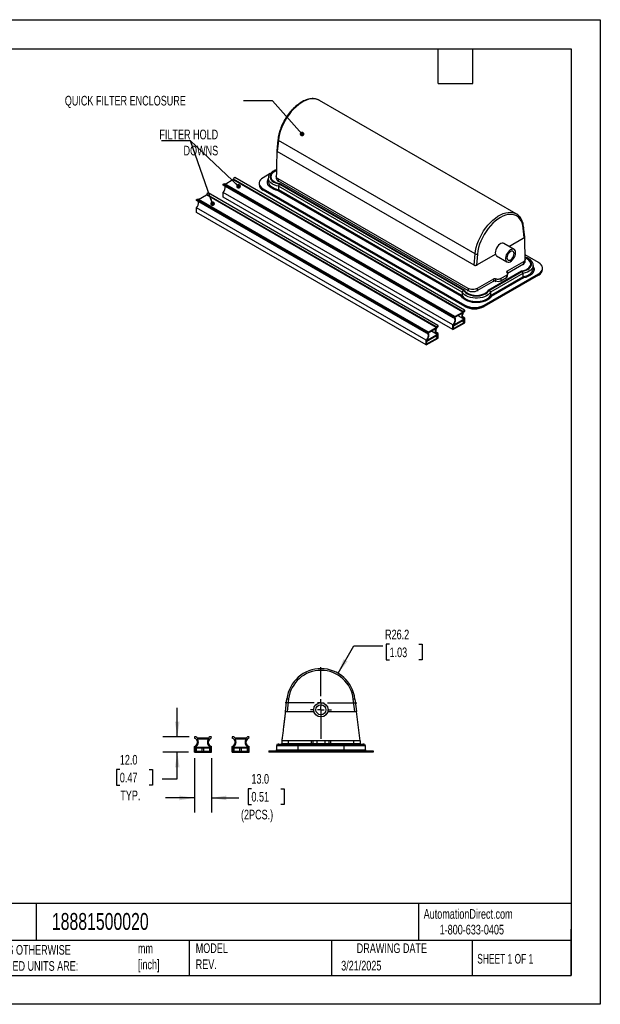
# Model space of a CAD drawing. Header units: millimetres. Extents: x 0 to 978, y 0 to 756.
# Tile 2 of 2: x 533 to 978, y 0 to 756. Entities that reach past the tile are written whole.
import ezdxf

# ---------------------------------------------------------------- set-up
doc = ezdxf.new("R2010")
doc.units = ezdxf.units.MM
doc.header["$LTSCALE"] = 3.5
doc.linetypes.add('CENTERX2', pattern=[20.32, 12.7, -2.54, 2.54, -2.54])
doc.layers.add('CENTER', color=40, linetype='CENTERX2')
doc.layers.add('DIMENSIONS', color=140, linetype='Continuous', lineweight=25)
doc.layers.add('TEXT', color=140, linetype='Continuous', lineweight=25)
doc.styles.add('SLDTEXTSTYLE0', font='TXT', dxfattribs={"width": 0.7})
doc.styles.add('SLDTEXTSTYLE1', font='TXT', dxfattribs={"width": 0.65})
doc.dimstyles.new('SLDDIMSTYLE2', dxfattribs={"dimtxt": 0.18, "dimasz": 3.556, "dimexe": 0, "dimexo": 0.0625, "dimgap": 0, "dimtad": 0, "dimtih": 1, "dimtoh": 1, "dimdec": 0, "dimrnd": 1e-09, "dimzin": 0, "dimdsep": 46, "dimtxsty": 'Standard', "dimblk1": 'DOT', "dimblk2": 'DOT', "dimsah": 1, "dimcen": 0.09, "dimadec": 0, "dimazin": 0, "dimtfac": 3.556, "dimtdec": 0, "dimtofl": 0, "dimtmove": 0, "dimatfit": 3, "dimldrblk": 'DOT', "dimfxl": 0, "dimfrac": 2, "dimtolj": 1, "dimtzin": 0, "dimarcsym": 0})
doc.dimstyles.new('SLDDIMSTYLE3', dxfattribs={"dimtxt": 7.553027, "dimasz": 11.557, "dimexe": 0, "dimexo": 0.0625, "dimgap": 1.888257, "dimtad": 0, "dimtih": 1, "dimtoh": 1, "dimdec": 1, "dimrnd": 1e-09, "dimzin": 4, "dimdsep": 46, "dimtxsty": 'SLDTEXTSTYLE0', "dimsah": 1, "dimcen": 0.09, "dimadec": 0, "dimazin": 1, "dimtfac": 1, "dimtdec": 1, "dimtmove": 0, "dimatfit": 0, "dimfxl": 0, "dimfrac": 2, "dimtolj": 1, "dimtzin": 12, "dimarcsym": 0})
doc.dimstyles.new('SLDDIMSTYLE4', dxfattribs={"dimtxt": 7.553027, "dimasz": 11.557, "dimexe": 0, "dimexo": 0.0625, "dimgap": 1.888257, "dimtad": 0, "dimtih": 1, "dimtoh": 1, "dimdec": 1, "dimrnd": 1e-09, "dimzin": 12, "dimdsep": 46, "dimtxsty": 'SLDTEXTSTYLE0', "dimsah": 1, "dimcen": 0, "dimadec": 0, "dimazin": 3, "dimtfac": 1, "dimtdec": 1, "dimtofl": 0, "dimtmove": 0, "dimatfit": 3, "dimfxl": 0, "dimfrac": 2, "dimtolj": 1, "dimtzin": 12, "dimarcsym": 0})

# ---------------------------------------------------------------- blocks, each defined once
blk = doc.blocks.new('_Dot')
at = {"color": 0, "linetype": 'ByBlock', "lineweight": -2}
blk.add_line((-0.5, 0), (-1, 0), dxfattribs=at)
at = {"color": 0, "linetype": 'ByBlock', "const_width": 0.5}
blk.add_lwpolyline([(-0.25, 0, 1), (0.25, 0, 1)], format="xyb", close=True, dxfattribs=at)
blk = doc.blocks.new('_D_7')
at = {"layer": 'DIMENSIONS'}
for p, q in [((653.41, 205.4), (653.41, 227.62)), ((662.42, 205.4), (642.3, 205.4)), ((662.13, 193.4), (642.3, 193.4)), ((653.41, 173.1), (653.41, 193.4)), ((609.36, 180.17), (606.82, 180.17)), ((606.82, 180.17), (606.82, 168.16)), ((631.8, 180.17), (634.34, 180.17)), ((634.34, 180.17), (634.34, 168.16)), ((606.82, 168.16), (609.36, 168.16)), ((634.34, 168.16), (631.8, 168.16)), ((641.95, 173.1), (653.41, 173.1))]:
    blk.add_line(p, q, dxfattribs=at)
for points in [[(653.41, 205.4), (655.19, 216.96), (651.63, 216.96)], [(653.41, 193.4), (651.63, 181.84), (655.19, 181.84)]]:
    blk.add_solid(points, dxfattribs=at)
at = {"layer": 'DIMENSIONS', "char_height": 7.408, "attachment_point": 1, "style": 'SLDTEXTSTYLE0'}
for s, insert in [('12.0', (609.36, 191.41)), ('0.47', (609.36, 177.71)), ('TYP.', (609.72, 164.02))]:
    blk.add_mtext(s, dxfattribs=dict(at, insert=insert))
blk = doc.blocks.new('_D_8')
at = {"layer": 'DIMENSIONS'}
for p, q in [((666.57, 188.95), (666.57, 147.29)), ((679.57, 188.95), (679.57, 147.29)), ((710.31, 165.46), (707.77, 165.46)), ((707.77, 165.46), (707.77, 153.46)), ((732.75, 165.46), (735.29, 165.46)), ((735.29, 165.46), (735.29, 153.46)), ((666.57, 158.4), (644.35, 158.4)), ((679.57, 158.4), (700.61, 158.4)), ((707.77, 153.46), (710.31, 153.46)), ((735.29, 153.46), (732.75, 153.46))]:
    blk.add_line(p, q, dxfattribs=at)
for points in [[(666.57, 158.4), (655.02, 160.18), (655.02, 156.62)], [(679.57, 158.4), (691.13, 156.62), (691.13, 160.18)]]:
    blk.add_solid(points, dxfattribs=at)
at = {"layer": 'DIMENSIONS', "char_height": 7.408, "attachment_point": 1, "style": 'SLDTEXTSTYLE0'}
for s, insert in [('13.0', (710.31, 176.71)), ('0.51', (710.31, 163.01)), ('(2PCS.)', (702.3, 149.32))]:
    blk.add_mtext(s, dxfattribs=dict(at, insert=insert))
blk = doc.blocks.new('_D_9')
at = {"layer": 'DIMENSIONS'}
for p, q in [((776.73, 254.06), (788.96, 275.23)), ((788.96, 275.23), (811.18, 275.23)), ((816.26, 276.3), (813.72, 276.3)), ((813.72, 276.3), (813.72, 264.29)), ((838.7, 276.3), (841.24, 276.3)), ((841.24, 276.3), (841.24, 264.29)), ((813.72, 264.29), (816.26, 264.29)), ((841.24, 264.29), (838.7, 264.29))]:
    blk.add_line(p, q, dxfattribs=at)
blk.add_solid([(776.73, 254.06), (784.05, 263.18), (780.97, 264.96)], dxfattribs=at)
at = {"layer": 'DIMENSIONS', "char_height": 7.408, "attachment_point": 1, "style": 'SLDTEXTSTYLE0'}
for s, insert in [('R26.2', (812.82, 287.54)), ('1.03', (816.26, 273.84))]:
    blk.add_mtext(s, dxfattribs=dict(at, insert=insert))
blk = doc.blocks.new('SW_CENTERMARKSYMBOL_0')
at = {"layer": 'CENTER', "color": 0}
for p, q in [((0, 5.08), (0, 27.52)), ((-5.08, 0), (-27.52, 0)), ((0, 0), (-2.54, 0)), ((0, 0), (0, 2.54)), ((0, 0), (0, -2.54)), ((0, 0), (2.54, 0)), ((5.08, 0), (27.52, 0)), ((0, -5.08), (0, -27.52))]:
    blk.add_line(p, q, dxfattribs=at)
blk = doc.blocks.new('SW_CENTERMARKSYMBOL_1')
at = {"layer": 'CENTER', "color": 0}
for p, q in [((0, 5.08), (0, 8.04)), ((-5.08, 0), (-8.04, 0)), ((0, 0), (-2.54, 0)), ((0, 0), (0, 2.54)), ((0, 0), (0, -2.54)), ((0, 0), (2.54, 0)), ((5.08, 0), (8.04, 0)), ((0, -5.08), (0, -8.04))]:
    blk.add_line(p, q, dxfattribs=at)

msp = doc.modelspace()

# ---------------------------------------------------------------- linework, layer by layer
at = {"color": 7, "linetype": 'Continuous'}
for p, q in [((0.01, 755.66), (977.91, 755.66)), ((977.91, 755.66), (977.91, 0.01)), ((977.91, 0.01), (0.01, 0.01))]:
    msp.add_line(p, q, dxfattribs=at)
for p, q in [((913.43, 606.63), (762.55, 693.74)), ((730.65, 663.5), (729.8, 654.99)), ((731.02, 662.99), (730.16, 654.44)), ((881.9, 575.88), (731.02, 662.99)), ((881.05, 567.34), (730.16, 654.44)), ((724.76, 637.57), (719.26, 634.4)), ((729.4, 635.49), (729.4, 633.93)), ((864.93, 526.84), (688.69, 628.58)), ((865.01, 527.72), (688.78, 629.46)), ((865.91, 527.99), (689.68, 629.73)), ((690.18, 629.49), (690.14, 629.47)), ((690.18, 629.49), (696.15, 632.94)), ((866.42, 527.75), (690.18, 629.49)), ((872.39, 531.2), (696.15, 632.94)), ((872.71, 531.63), (696.48, 633.37)), ((873.79, 532.78), (697.56, 634.52)), ((697.62, 634.5), (697.56, 634.52)), ((873.86, 532.76), (697.62, 634.5)), ((716.19, 630.11), (716.19, 629.6)), ((716.19, 629.6), (716.19, 629.08)), ((723.27, 634.05), (723.27, 631.51)), ((723.27, 631.51), (723.27, 631.31)), ((876.46, 549.4), (730.86, 633.45)), ((730.86, 633.45), (730.86, 631.89)), ((730.86, 631.89), (876.46, 547.84)), ((872.06, 546.48), (731.18, 627.81)), ((731.18, 627.81), (731.18, 625.27)), ((731.85, 629.48), (873.18, 547.9)), ((732.18, 629.84), (873.74, 548.12)), ((669.75, 617.7), (675.72, 621.14)), ((851.96, 519.4), (675.72, 621.14)), ((852.28, 519.83), (676.04, 621.57)), ((853.36, 520.99), (677.12, 622.73)), ((677.19, 622.7), (677.12, 622.73)), ((853.42, 520.96), (677.19, 622.7)), ((864.81, 521.39), (688.57, 623.13)), ((688.57, 619.54), (688.57, 623.13)), ((719.26, 625.83), (873.92, 536.55)), ((719.26, 625.83), (719.26, 625.31)), ((719.26, 625.31), (873.92, 536.03)), ((873.92, 536.03), (719.26, 625.31)), ((719.26, 625.31), (719.26, 624.8)), ((873.92, 535.52), (719.26, 624.8)), ((871.51, 543.23), (730.84, 624.44)), ((731.18, 625.27), (872.06, 543.94)), ((844.5, 515.04), (668.26, 616.78)), ((844.58, 515.92), (668.34, 617.66)), ((845.48, 516.2), (669.24, 617.94)), ((669.75, 617.7), (669.7, 617.67)), ((845.98, 515.96), (669.75, 617.7)), ((864.81, 517.8), (688.57, 619.54)), ((844.37, 509.6), (668.14, 611.34)), ((668.14, 607.74), (668.14, 611.34)), ((844.37, 506), (668.14, 607.74)), ((919.58, 588.55), (918.76, 595.79)), ((919.95, 589.12), (919.12, 596.45)), ((911.81, 579.33), (903.96, 583.86)), ((907.71, 581.7), (918.62, 588)), ((918.62, 588), (919.58, 588.55)), ((881.05, 567.34), (881.9, 575.88)), ((883.67, 575.75), (882.83, 567.34)), ((883.64, 567.8), (897.45, 575.78)), ((898.18, 574.5), (906.31, 569.8)), ((930.48, 569.2), (920.27, 575.1)), ((882.83, 567.34), (883.64, 567.8)), ((918.88, 569.81), (906.45, 562.63)), ((906.67, 561.2), (918.88, 568.25)), ((918.88, 569.81), (918.88, 568.25)), ((920.35, 570.29), (920.35, 571.85)), ((926.48, 564.55), (926.48, 567.09)), ((888.76, 536.55), (930.48, 560.63)), ((888.76, 536.03), (930.48, 560.12)), ((930.48, 560.12), (888.76, 536.03)), ((930.48, 559.6), (888.76, 535.52)), ((892, 548.12), (917.57, 562.88)), ((892.57, 547.9), (917.9, 562.52)), ((918.56, 560.85), (893.68, 546.48)), ((905.85, 559.43), (901.51, 556.92)), ((906.09, 559.59), (905.85, 559.43)), ((905.85, 559.43), (905.85, 557.87)), ((906.45, 562.63), (906.45, 561.49)), ((906.73, 561.05), (906.78, 560.82)), ((906.78, 559.17), (906.78, 560.73)), ((918.56, 560.85), (918.56, 558.31)), ((930.48, 560.63), (930.48, 560.12)), ((930.48, 560.12), (930.48, 559.6)), ((933.56, 564.4), (933.56, 564.92)), ((933.56, 563.89), (933.56, 564.4)), ((895.97, 556.58), (883.53, 549.4)), ((883.53, 547.84), (895.97, 555.02)), ((893.68, 543.94), (918.56, 558.31)), ((918.9, 557.47), (894.24, 543.23)), ((895.97, 556.58), (895.97, 555.02)), ((897.54, 556.68), (897.54, 555.12)), ((901.51, 555.36), (905.85, 557.87)), ((901.51, 556.92), (901.51, 555.36)), ((872.06, 546.48), (872.06, 543.94)), ((876.46, 549.4), (876.46, 547.84)), ((883.53, 549.4), (883.53, 547.84)), ((893.68, 546.48), (893.68, 543.94)), ((873.92, 536.55), (873.92, 536.03)), ((888.76, 536.55), (888.76, 536.03)), ((866.42, 527.75), (872.39, 531.2)), ((866.42, 527.24), (872.39, 530.68)), ((873.92, 536.03), (873.92, 535.52)), ((888.76, 536.03), (888.76, 535.52)), ((864.81, 517.8), (874, 523.11)), ((865.25, 521.3), (873.55, 526.09)), ((865.25, 520.79), (873.55, 525.58)), ((865.25, 518.57), (873.55, 523.36)), ((868.75, 528.58), (872.72, 526.29)), ((873.55, 523.36), (871.63, 524.47)), ((874, 526.7), (872.44, 527.6)), ((873.55, 523.36), (873.55, 525.58)), ((874, 523.11), (874, 526.7)), ((844.82, 509.51), (853.12, 514.3)), ((845.98, 515.96), (851.96, 519.4)), ((845.98, 515.44), (851.96, 518.89)), ((848.32, 516.79), (852.29, 514.49)), ((853.57, 514.9), (852.01, 515.8)), ((853.57, 511.31), (853.57, 514.9)), ((864.81, 517.8), (864.81, 521.39)), ((865.25, 518.57), (865.25, 520.79)), ((844.37, 506), (853.57, 511.31)), ((844.37, 506), (844.37, 509.6)), ((844.82, 508.99), (853.12, 513.78)), ((844.82, 506.77), (853.12, 511.57)), ((844.82, 506.77), (844.82, 508.99)), ((853.12, 511.57), (851.2, 512.68)), ((853.12, 511.57), (853.12, 513.78)), ((736.36, 224.66), (737.57, 234.52)), ((737.57, 234.52), (738.82, 234.37)), ((738.82, 234.37), (737.63, 224.66)), ((789.69, 234.26), (790.86, 224.66)), ((789.59, 224.66), (788.44, 234.11)), ((737.63, 224.66), (738.77, 224.66)), ((738.77, 224.66), (758.3, 224.66)), ((768.93, 224.66), (788.24, 224.66)), ((788.24, 224.66), (789.59, 224.66)), ((793.61, 202.2), (790.86, 224.66)), ((668.85, 204.45), (677.3, 204.45)), ((697.75, 204.45), (706.19, 204.45)), ((666.57, 193.4), (666.57, 197.8)), ((667.2, 197.37), (678.94, 197.37)), ((667.2, 196.74), (678.94, 196.74)), ((667.2, 194.03), (667.2, 196.74)), ((667.82, 196.48), (667.82, 194.28)), ((672.27, 196.48), (667.82, 196.48)), ((668.08, 196.73), (672.27, 196.73)), ((668.85, 203.82), (677.3, 203.82)), ((672.27, 196.74), (672.27, 194.03)), ((673.87, 194.03), (673.87, 196.74)), ((673.87, 196.73), (678.07, 196.73)), ((678.32, 196.48), (673.87, 196.48)), ((678.32, 194.28), (678.32, 196.48)), ((678.94, 194.03), (678.94, 196.74)), ((679.57, 193.4), (679.57, 197.8)), ((695.47, 193.4), (695.47, 197.8)), ((696.1, 197.37), (707.84, 197.37)), ((696.1, 196.74), (707.84, 196.74)), ((696.1, 194.03), (696.1, 196.74)), ((696.72, 196.48), (696.72, 194.28)), ((701.17, 196.48), (696.72, 196.48)), ((696.97, 196.73), (701.17, 196.73)), ((697.75, 203.82), (706.19, 203.82)), ((701.17, 196.74), (701.17, 194.03)), ((702.77, 194.03), (702.77, 196.74)), ((702.77, 196.73), (706.97, 196.73)), ((707.22, 196.48), (702.77, 196.48)), ((707.22, 194.28), (707.22, 196.48)), ((707.84, 194.03), (707.84, 196.74)), ((708.47, 193.4), (708.47, 197.8)), ((729.46, 198.4), (729.46, 195.29)), ((746.02, 198.4), (729.46, 198.4)), ((730.72, 199.66), (745.7, 199.66)), ((731.35, 199.7), (745.54, 199.7)), ((733.61, 202.2), (733.61, 200.29)), ((733.61, 200.29), (738.61, 200.29)), ((756.2, 202.2), (738.61, 202.2)), ((738.61, 202.2), (738.61, 200.29)), ((738.61, 200.29), (756.2, 200.29)), ((738.61, 199.7), (738.61, 200.29)), ((745.54, 199.7), (781.69, 199.7)), ((745.7, 199.66), (781.53, 199.66)), ((746.02, 198.4), (746.02, 195.29)), ((781.21, 198.4), (746.02, 198.4)), ((756.2, 202.2), (756.2, 200.29)), ((756.2, 200.29), (757.44, 200.29)), ((756.2, 199.7), (756.2, 200.29)), ((757.44, 202.2), (757.44, 200.29)), ((757.44, 200.29), (760.54, 200.29)), ((766.69, 202.2), (760.54, 202.2)), ((760.54, 202.2), (760.54, 200.29)), ((760.54, 200.29), (766.69, 200.29)), ((760.54, 199.7), (760.54, 200.29)), ((767.05, 202.2), (766.69, 202.2)), ((766.69, 202.2), (766.69, 200.29)), ((766.69, 200.29), (769.79, 200.29)), ((766.69, 199.7), (766.69, 200.29)), ((769.3, 202.2), (769.04, 202.2)), ((769.79, 202.2), (769.79, 200.29)), ((769.79, 200.29), (771.03, 200.29)), ((788.61, 202.2), (771.03, 202.2)), ((771.03, 202.2), (771.03, 200.29)), ((771.03, 200.29), (788.61, 200.29)), ((771.03, 200.29), (771.03, 199.7)), ((781.21, 198.4), (781.21, 195.29)), ((797.77, 198.4), (781.21, 198.4)), ((781.53, 199.66), (796.51, 199.66)), ((781.69, 199.7), (795.88, 199.7)), ((788.61, 202.2), (788.61, 200.29)), ((788.61, 200.29), (793.61, 200.29)), ((788.61, 200.29), (788.61, 199.7)), ((793.61, 202.2), (793.61, 200.29)), ((797.77, 195.29), (797.77, 198.4)), ((666.57, 193.4), (679.57, 193.4)), ((667.2, 194.03), (678.94, 194.03)), ((667.82, 194.28), (672.27, 194.28)), ((673.87, 194.28), (678.32, 194.28)), ((695.47, 193.4), (708.47, 193.4)), ((696.1, 194.03), (707.84, 194.03)), ((696.72, 194.28), (701.17, 194.28)), ((702.77, 194.28), (707.22, 194.28)), ((723.61, 194.66), (723.61, 194.03)), ((723.61, 194.66), (734.11, 194.66)), ((723.61, 194.03), (734.11, 194.03)), ((723.61, 194.03), (723.61, 193.4)), ((734.11, 194.03), (723.61, 194.03)), ((734.11, 193.4), (723.61, 193.4)), ((729.46, 195.29), (746.02, 195.29)), ((734.11, 194.66), (734.11, 194.03)), ((734.11, 194.66), (793.11, 194.66)), ((734.11, 194.03), (793.11, 194.03)), ((734.11, 194.03), (734.11, 193.4)), ((793.11, 194.03), (734.11, 194.03)), ((793.11, 193.4), (734.11, 193.4)), ((746.02, 195.29), (781.21, 195.29)), ((781.21, 195.29), (797.77, 195.29)), ((793.11, 194.66), (793.11, 194.03)), ((793.11, 194.66), (803.61, 194.66)), ((793.11, 194.03), (803.61, 194.03)), ((793.11, 194.03), (793.11, 193.4)), ((803.61, 194.03), (793.11, 194.03)), ((803.61, 193.4), (793.11, 193.4)), ((803.61, 194.66), (803.61, 194.03)), ((803.61, 194.03), (803.61, 193.4))]:
    msp.add_line(p, q)
at = {"flags": 128}
for points in [[(762.55, 693.74), (761.46, 694.27), (759.87, 694.75), (758.16, 694.96), (756.35, 694.89), (754.46, 694.54), (752.51, 693.92), (750.53, 693.03), (748.53, 691.89), (746.54, 690.51), (744.59, 688.9), (742.69, 687.08), (740.87, 685.08), (739.15, 682.91), (737.55, 680.61), (736.09, 678.19), (734.78, 675.7), (733.64, 673.14), (732.69, 670.57), (731.92, 668), (731.37, 665.46), (731.02, 662.99)], [(729.44, 640.08), (728.73, 639.81), (727.41, 639.16), (726.31, 638.38), (725.45, 637.51), (724.86, 636.57), (724.56, 635.58), (724.56, 634.58), (724.86, 633.59), (725.45, 632.65), (726.31, 631.78), (727.41, 631), (728.73, 630.35), (730.23, 629.84), (731.85, 629.48)], [(729.46, 639.69), (729, 639.51), (727.69, 638.83), (726.61, 638.02), (725.81, 637.11), (725.32, 636.13), (725.16, 635.11), (725.32, 634.1), (725.81, 633.12), (726.61, 632.21), (727.69, 631.4), (729, 630.72), (730.52, 630.19), (732.18, 629.84)], [(688.69, 628.58), (688.63, 628.64), (688.59, 628.72), (688.57, 628.83), (688.57, 628.95), (688.59, 629.07), (688.64, 629.21), (688.7, 629.33), (688.78, 629.46)], [(688.78, 629.46), (688.93, 629.59), (689.09, 629.69), (689.25, 629.76), (689.4, 629.79), (689.54, 629.78), (689.67, 629.74), (689.68, 629.73)], [(719.26, 634.4), (718.09, 633.59), (717.17, 632.67), (716.55, 631.68), (716.23, 630.64), (716.23, 629.58), (716.55, 628.54), (717.17, 627.55), (718.09, 626.64), (719.26, 625.83)], [(730.84, 624.44), (729.01, 624.89), (727.33, 625.51), (725.85, 626.28), (724.62, 627.19), (723.66, 628.2), (723.01, 629.29), (722.68, 630.42), (722.68, 631.57), (723.01, 632.71), (723.27, 633.21)], [(731.18, 627.81), (729.42, 628.23), (727.8, 628.82), (726.37, 629.55), (725.18, 630.41), (724.26, 631.37), (723.63, 632.41), (723.31, 633.5), (723.27, 634.1)], [(723.27, 631.31), (723.31, 630.96), (723.63, 629.87), (724.26, 628.83), (725.18, 627.87), (726.37, 627.01), (727.8, 626.28), (729.42, 625.69), (731.18, 625.27)], [(668.26, 616.78), (668.2, 616.85), (668.16, 616.93), (668.14, 617.03), (668.14, 617.15), (668.16, 617.28), (668.2, 617.41), (668.27, 617.54), (668.34, 617.66)], [(668.34, 617.66), (668.5, 617.79), (668.66, 617.9), (668.82, 617.96), (668.97, 617.99), (669.11, 617.99), (669.24, 617.94), (669.24, 617.94)], [(881.9, 575.88), (882.25, 578.36), (882.81, 580.89), (883.57, 583.46), (884.52, 586.04), (885.66, 588.59), (886.97, 591.09), (888.43, 593.51), (890.03, 595.81), (891.75, 597.98), (893.57, 599.98), (895.47, 601.8), (897.42, 603.4), (899.41, 604.79), (901.41, 605.93), (903.39, 606.81), (905.34, 607.44), (907.23, 607.78), (909.04, 607.85), (910.75, 607.65), (912.34, 607.17), (913.36, 606.68)], [(918.76, 595.79), (918.43, 597.85), (917.89, 599.73), (917.13, 601.41), (916.18, 602.85), (915.04, 604.06), (913.73, 605.01), (912.26, 605.68), (910.66, 606.08), (908.93, 606.2), (907.11, 606.03), (905.21, 605.57), (903.27, 604.84), (901.3, 603.84), (899.33, 602.59), (897.38, 601.1), (895.48, 599.38), (893.65, 597.47), (891.91, 595.38), (890.29, 593.14), (888.81, 590.77), (887.49, 588.32), (886.33, 585.8), (885.36, 583.26), (884.59, 580.71), (884.02, 578.2), (883.67, 575.75)], [(903.96, 583.86), (903.43, 584.07), (902.6, 584.1), (901.68, 583.83), (900.73, 583.28), (899.81, 582.49), (898.98, 581.49), (898.27, 580.36), (897.74, 579.14), (897.42, 577.93), (897.32, 576.78), (897.45, 575.78)], [(912.95, 576.81), (912.85, 577.78), (912.54, 578.58), (912.04, 579.17), (911.39, 579.51), (910.6, 579.58), (909.74, 579.38), (908.84, 578.92), (907.95, 578.22), (907.12, 577.33), (906.39, 576.29), (905.81, 575.16), (905.41, 573.99), (905.2, 572.85), (905.2, 571.81), (905.41, 570.92), (905.81, 570.22), (906.39, 569.76), (907.12, 569.55), (907.95, 569.62), (908.84, 569.95), (909.74, 570.53), (910.6, 571.33), (911.39, 572.3), (912.04, 573.4), (912.54, 574.55), (912.85, 575.71), (912.95, 576.81)], [(911.79, 576.13), (911.68, 576.96), (911.35, 577.58), (910.85, 577.97), (910.19, 578.08), (909.45, 577.9), (908.68, 577.45), (907.93, 576.77), (907.28, 575.91), (906.77, 574.94), (906.45, 573.94), (906.34, 572.99), (906.45, 572.17), (906.77, 571.54), (907.28, 571.16), (907.93, 571.05), (908.68, 571.23), (909.45, 571.67), (910.19, 572.36), (910.85, 573.22), (911.35, 574.19), (911.68, 575.19), (911.79, 576.13)], [(917.57, 562.88), (919.23, 563.23), (920.74, 563.75), (922.06, 564.43), (923.14, 565.24), (923.94, 566.15), (924.43, 567.13), (924.59, 568.15), (924.43, 569.16), (923.94, 570.14), (923.14, 571.05), (922.06, 571.86), (920.74, 572.54), (920.41, 572.67)], [(917.9, 562.52), (919.52, 562.87), (921.01, 563.39), (922.33, 564.04), (923.44, 564.81), (924.3, 565.68), (924.89, 566.63), (925.18, 567.61), (925.18, 568.62), (924.89, 569.6), (924.3, 570.55), (923.44, 571.42), (922.33, 572.19), (921.01, 572.84), (920.38, 573.08)], [(926.48, 567.04), (926.44, 566.53), (926.12, 565.45), (925.49, 564.41), (924.56, 563.44), (923.37, 562.58), (921.95, 561.85), (920.33, 561.27), (918.56, 560.85)], [(930.48, 560.63), (931.66, 561.44), (932.58, 562.35), (933.2, 563.35), (933.52, 564.39), (933.52, 565.45), (933.2, 566.49), (932.58, 567.48), (931.66, 568.39), (930.48, 569.2)], [(906.72, 560.44), (906.72, 560.44), (906.73, 560.42)], [(918.56, 558.31), (920.33, 558.73), (921.95, 559.31), (923.37, 560.04), (924.56, 560.9), (925.49, 561.87), (926.12, 562.91), (926.44, 563.99), (926.48, 564.55)], [(926.48, 566.24), (926.74, 565.74), (927.07, 564.61), (927.07, 563.46), (926.74, 562.32), (926.09, 561.23), (925.13, 560.22), (923.89, 559.32), (922.42, 558.54), (920.74, 557.92), (918.9, 557.47)], [(893.68, 546.48), (892.96, 545.46), (891.94, 544.53), (890.67, 543.71), (889.18, 543.02), (887.51, 542.48), (885.71, 542.12), (883.83, 541.93), (881.92, 541.93), (880.04, 542.12), (878.24, 542.48), (876.57, 543.02), (875.07, 543.71), (873.8, 544.53), (872.79, 545.46), (872.06, 546.48)], [(873.18, 547.9), (873.8, 546.96), (874.68, 546.1), (875.81, 545.33), (877.15, 544.7), (878.66, 544.2), (880.29, 543.86), (882.01, 543.69), (883.74, 543.69), (885.45, 543.86), (887.09, 544.2), (888.6, 544.7), (889.94, 545.33), (891.06, 546.1), (891.95, 546.96), (892.57, 547.9)], [(873.74, 548.12), (874.35, 547.16), (875.26, 546.29), (876.44, 545.52), (877.84, 544.9), (879.42, 544.44), (881.11, 544.16), (882.87, 544.06), (884.63, 544.16), (886.33, 544.44), (887.91, 544.9), (889.31, 545.52), (890.48, 546.29), (891.39, 547.16), (892, 548.12)], [(894.24, 543.23), (893.45, 542.17), (892.38, 541.2), (891.04, 540.35), (889.47, 539.64), (887.72, 539.09), (885.84, 538.71), (883.87, 538.52), (881.88, 538.52), (879.91, 538.71), (878.03, 539.09), (876.28, 539.64), (874.71, 540.35), (873.37, 541.2), (872.29, 542.17), (871.51, 543.23)], [(872.06, 543.94), (872.79, 542.92), (873.8, 541.99), (875.07, 541.17), (876.57, 540.48), (878.24, 539.94), (880.04, 539.58), (881.92, 539.4), (883.83, 539.4), (885.71, 539.58), (887.51, 539.94), (889.18, 540.48), (890.67, 541.17), (891.94, 541.99), (892.96, 542.92), (893.68, 543.94)], [(873.55, 526.09), (872.98, 526.17), (872.5, 526.45), (872.14, 526.91), (871.93, 527.53), (871.87, 528.27), (871.96, 529.1), (872.21, 529.97), (872.6, 530.84)], [(874, 526.7), (873.33, 526.71), (872.8, 527.02), (872.45, 527.59), (872.31, 528.36), (872.41, 529.28), (872.72, 530.25), (873.23, 531.19), (873.88, 532.01)], [(873.88, 532.01), (873.94, 532.13), (873.98, 532.27), (874, 532.39), (874, 532.51), (873.97, 532.61), (873.93, 532.69), (873.87, 532.75), (873.79, 532.78)], [(864.93, 526.84), (864.87, 526.9), (864.83, 526.99), (864.81, 527.09), (864.81, 527.21), (864.83, 527.33), (864.87, 527.47), (864.94, 527.59), (865.01, 527.72)], [(864.81, 521.39), (865.47, 522.18), (866.01, 523.1), (866.36, 524.07), (866.49, 525), (866.4, 525.81), (866.08, 526.42), (865.58, 526.77), (864.93, 526.84)], [(865.01, 527.72), (865.17, 527.85), (865.33, 527.95), (865.49, 528.02), (865.64, 528.05), (865.78, 528.04), (865.91, 528), (866.01, 527.92), (866.09, 527.8)], [(865.25, 521.3), (865.83, 522.05), (866.31, 522.87), (866.66, 523.74), (866.88, 524.61), (866.94, 525.42), (866.84, 526.14), (866.59, 526.73), (866.21, 527.15)], [(844.37, 509.6), (845.04, 510.38), (845.58, 511.3), (845.93, 512.28), (846.06, 513.21), (845.96, 514.02), (845.65, 514.63), (845.15, 514.98), (844.5, 515.04)], [(844.5, 515.04), (844.44, 515.11), (844.4, 515.19), (844.38, 515.29), (844.38, 515.41), (844.4, 515.54), (844.44, 515.67), (844.5, 515.8), (844.58, 515.92)], [(844.58, 515.92), (844.74, 516.05), (844.9, 516.16), (845.06, 516.22), (845.21, 516.25), (845.35, 516.25), (845.47, 516.2), (845.58, 516.12), (845.66, 516.01)], [(844.82, 509.51), (845.4, 510.25), (845.87, 511.08), (846.23, 511.95), (846.44, 512.81), (846.5, 513.63), (846.41, 514.35), (846.16, 514.93), (845.78, 515.35)], [(853.12, 514.3), (852.54, 514.38), (852.07, 514.65), (851.71, 515.11), (851.5, 515.73), (851.44, 516.47), (851.53, 517.3), (851.78, 518.17), (852.16, 519.04)], [(853.57, 514.9), (852.9, 514.92), (852.36, 515.22), (852.01, 515.79), (851.88, 516.57), (851.98, 517.49), (852.29, 518.46), (852.79, 519.39), (853.44, 520.21)], [(853.44, 520.21), (853.5, 520.34), (853.54, 520.47), (853.56, 520.6), (853.56, 520.71), (853.54, 520.82), (853.5, 520.9), (853.44, 520.96), (853.36, 520.99)], [(731.35, 199.7), (731.1, 199.68), (731.03, 199.66)], [(796.2, 199.66), (796.13, 199.68), (795.88, 199.7)]]:
    msp.add_lwpolyline(points, dxfattribs=at)
for radius in [5.5, 3.85]:
    msp.add_circle((763.61, 226.07), radius)
for centre, radius, start, end in [((731.23, 663.53), 0.585, 183.29157, 248.4998), ((685.65, 626.65), 4.57, 309.66164, 14.33862), ((695.72, 633.6), 0.789, 302.79649, 342.75155), ((698.1, 632.93), 1.68, 109.00874, 165.0235), ((721.44, 630.12), 5.27, 185.65338, 245.66676), ((721.31, 630.03), 5.14, 184.78227, 246.53787), ((721.31, 629.51), 5.14, 184.78227, 246.53787), ((731.9, 634.18), 2.51, 185.6948, 245.62534), ((729.89, 631.94), 0.976, 314.63196, 357.3048), ((675.29, 621.81), 0.789, 302.79649, 342.75155), ((677.67, 621.14), 1.68, 109.00874, 165.0235), ((665.22, 614.85), 4.57, 309.66164, 14.33862), ((882.93, 577.81), 2.18, 241.76605, 289.93156), ((917.85, 570.54), 2.51, 294.37466, 354.3052), ((919.88, 568.3), 0.993, 183.07973, 224.98351), ((928.44, 564.83), 5.14, 293.46213, 355.21773), ((928.31, 564.92), 5.27, 294.33324, 354.34662), ((928.31, 564.41), 5.27, 294.33324, 354.34662), ((896.86, 553.26), 1.97, 69.97571, 117.06787), ((896.94, 555.07), 0.976, 182.6952, 225.36804), ((896.26, 555.16), 1.28, 325.68658, 358.19561), ((899.24, 559.79), 4.97, 249.97571, 297.06787), ((902.48, 555.41), 0.976, 182.6952, 225.36804), ((905.23, 559.3), 1.56, 293.62555, 355.05431), ((906.83, 557.92), 0.976, 182.6952, 225.36804), ((875.48, 547.89), 0.976, 314.63196, 357.3048), ((879.99, 554.66), 7.69, 242.60967, 297.39033), ((884.5, 547.89), 0.976, 182.6952, 225.36804), ((881.34, 550.8), 16.07, 242.48054, 297.51946), ((871.96, 531.86), 0.789, 302.79649, 342.75155), ((871.74, 531.79), 1.28, 300.34211, 311.84086), ((874.34, 531.19), 1.68, 109.00874, 165.0235), ((881.34, 550.28), 16.07, 242.48054, 297.51946), ((881.34, 550.28), 16.07, 242.48054, 297.51946), ((881.34, 549.77), 16.07, 242.48054, 297.51946), ((866.28, 527.92), 0.218, 211.44706, 310.18961), ((865.98, 527.99), 0.871, 285.60275, 300.50554), ((845.84, 516.12), 0.218, 211.44706, 310.18961), ((845.54, 516.19), 0.871, 285.60275, 300.50554), ((851.53, 520.07), 0.789, 302.79649, 342.75155), ((851.31, 520), 1.28, 300.34211, 311.84086), ((853.91, 519.4), 1.68, 109.00874, 165.0235), ((763.61, 231.34), 26.24, 6.39302, 173.01946), ((763.61, 231.34), 24.98, 6.37838, 173.01946), ((667.26, 204.84), 0.682, 124.95612, 221.7909), ((665.45, 201.12), 3.51, 288.69676, 68.28369), ((667.26, 204.22), 1.24, 24.77027, 108.76654), ((668.85, 204.96), 0.508, 204.77027, 270), ((680.7, 201.12), 3.51, 111.71631, 251.30324), ((677.3, 204.96), 0.508, 270, 335.22973), ((678.88, 204.22), 1.24, 71.23346, 155.22973), ((678.89, 204.84), 0.682, 318.2091, 55.04388), ((696.15, 204.84), 0.682, 124.95612, 221.7909), ((694.34, 201.12), 3.51, 288.69676, 68.28369), ((696.16, 204.22), 1.24, 24.77027, 108.76654), ((697.75, 204.96), 0.508, 204.77027, 270), ((709.6, 201.12), 3.51, 111.71631, 251.30324), ((706.19, 204.96), 0.508, 270, 335.22973), ((707.78, 204.22), 1.24, 71.23346, 155.22973), ((707.79, 204.84), 0.682, 318.2091, 55.04388), ((665.45, 201.12), 4.14, 295.084, 41.31925), ((668.08, 196.48), 0.254, 90, 180), ((668.85, 204.96), 1.14, 255.03222, 270), ((680.7, 201.12), 4.14, 138.68075, 244.916), ((677.3, 204.96), 1.14, 270, 284.96778), ((678.07, 196.48), 0.254, 0, 90), ((694.34, 201.12), 4.14, 295.084, 41.31925), ((696.97, 196.48), 0.254, 90, 180), ((697.75, 204.96), 1.14, 255.03222, 270), ((709.6, 201.12), 4.14, 138.68075, 244.916), ((706.19, 204.96), 1.14, 270, 284.96778), ((706.97, 196.48), 0.254, 0, 90), ((730.72, 198.4), 1.26, 90, 180), ((732.98, 200.29), 0.63, 290.52686, 0), ((756.81, 200.29), 0.63, 291.39781, 0.34387), ((770.42, 200.29), 0.63, 179.65613, 248.60219), ((794.24, 200.29), 0.63, 180, 249.47314), ((796.51, 198.4), 1.26, 0, 90), ((668.08, 194.28), 0.254, 180, 270), ((678.07, 194.28), 0.254, 270, 0), ((696.97, 194.28), 0.254, 180, 270), ((706.97, 194.28), 0.254, 270, 0), ((728.83, 195.29), 0.63, 270, 0), ((798.4, 195.29), 0.63, 180, 270)]:
    msp.add_arc(centre, radius, start, end)
for points, knots in [([(762.63, 693.65), (762.31, 693.84), (761.53, 694.3), (760.15, 694.76), (758.52, 695.06), (756.81, 695.1), (755.03, 694.91), (753.18, 694.47), (751.29, 693.78), (749.39, 692.86), (747.48, 691.72), (745.6, 690.37), (743.76, 688.81), (741.97, 687.09), (740.27, 685.19), (738.65, 683.16), (737.15, 681.01), (735.77, 678.76), (734.52, 676.43), (733.42, 674.05), (732.49, 671.63), (731.72, 669.21), (731.13, 666.8), (730.8, 664.9), (730.68, 663.81), (730.65, 663.5)], [0, 0, 0, 0, 0.030637, 0.074238, 0.117939, 0.162002, 0.206557, 0.25159, 0.296987, 0.342604, 0.388323, 0.434052, 0.479748, 0.525399, 0.571006, 0.616575, 0.662118, 0.707646, 0.753173, 0.798711, 0.844269, 0.889863, 0.935505, 0.981208, 1, 1, 1, 1]), ([(729.79, 654.97), (729.73, 651.73), (729.6, 645.25), (729.46, 638.75), (729.4, 635.51)], [0, 0, 0, 0, 0.499953, 1, 1, 1, 1]), ([(729.8, 654.96), (729.8, 654.96), (729.78, 654.91), (729.82, 654.81), (729.9, 654.62), (730.06, 654.51), (730.16, 654.44)], [0, 0, 0, 0, 0.01443, 0.271867, 0.522236, 1, 1, 1, 1]), ([(729.5, 640.38), (729.44, 640.37), (728.84, 640.21), (727.82, 639.78), (726.47, 639.07), (725.32, 638.22), (724.38, 637.24), (723.72, 636.17), (723.33, 635.11), (723.3, 634.41), (723.29, 634.11)], [0, 0, 0, 0, 0.015736, 0.162003, 0.309146, 0.457131, 0.605012, 0.750696, 0.891832, 1, 1, 1, 1]), ([(730.86, 633.45), (730.47, 633.75), (729.69, 634.34), (729.27, 635.13), (729.4, 635.5), (729.41, 635.51)], [0, 0, 0, 0, 0.4961, 0.992199, 1, 1, 1, 1]), ([(731.85, 629.48), (731.85, 629.48), (731.79, 629.43), (731.66, 629.28), (731.48, 628.97), (731.31, 628.58), (731.2, 628.17), (731.19, 627.93), (731.18, 627.81)], [0, 0, 0, 0, 0.005081, 0.162434, 0.377338, 0.58653, 0.793221, 1, 1, 1, 1]), ([(732.18, 629.84), (732.18, 629.84), (732.12, 629.79), (732.06, 629.73), (732.01, 629.65), (732.01, 629.65)], [0, 0, 0, 0, 0.030509, 0.999447, 1, 1, 1, 1]), ([(730.84, 624.44), (730.85, 624.44), (730.87, 624.47), (730.94, 624.54), (731.03, 624.69), (731.12, 624.89), (731.17, 625.09), (731.18, 625.21), (731.18, 625.27)], [0, 0, 0, 0, 0.007493, 0.160538, 0.375951, 0.585698, 0.792803, 1, 1, 1, 1]), ([(919.11, 596.44), (919.09, 596.69), (918.99, 597.63), (918.68, 599.18), (918.1, 601), (917.32, 602.65), (916.37, 604.11), (915.24, 605.34), (914.22, 606.19), (913.54, 606.55), (913.34, 606.65)], [0, 0, 0, 0, 0.053441, 0.203157, 0.352717, 0.501518, 0.649015, 0.794782, 0.938782, 1, 1, 1, 1]), ([(919.11, 596.44), (919.11, 596.36), (919.12, 596.19), (918.98, 595.98), (918.84, 595.85), (918.77, 595.81), (918.76, 595.79)], [0, 0, 0, 0, 0.337203, 0.736818, 0.934565, 1, 1, 1, 1]), ([(919.58, 588.55), (919.64, 588.6), (919.77, 588.68), (919.91, 588.86), (919.96, 588.99), (919.95, 589.07), (919.95, 589.07)], [0, 0, 0, 0, 0.30628, 0.573111, 0.986843, 1, 1, 1, 1]), ([(920.35, 571.9), (920.28, 574.76), (920.15, 580.48), (920.02, 586.21), (919.95, 589.08)], [0, 0, 0, 0, 0.500024, 1, 1, 1, 1]), ([(897.45, 575.78), (897.61, 575.36), (897.87, 574.71), (898.46, 574.41), (898.68, 574.29)], [0, 0, 0, 0, 0.635438, 1, 1, 1, 1]), ([(881.05, 567.34), (881.17, 567.28), (881.36, 567.19), (881.68, 567.13), (881.99, 567.11), (882.31, 567.15), (882.61, 567.23), (882.76, 567.3), (882.83, 567.34)], [0, 0, 0, 0, 0.241668, 0.368351, 0.498636, 0.708752, 0.844335, 1, 1, 1, 1]), ([(920.33, 571.9), (920.34, 571.88), (920.47, 571.5), (920.06, 570.7), (919.28, 570.11), (918.88, 569.81)], [0, 0, 0, 0, 0.019522, 0.509761, 1, 1, 1, 1]), ([(926.46, 567.03), (926.47, 567.1), (926.51, 567.55), (926.33, 568.36), (925.92, 569.42), (925.25, 570.41), (924.35, 571.32), (923.23, 572.14), (921.89, 572.83), (920.9, 573.25), (920.34, 573.39), (920.31, 573.4)], [0, 0, 0, 0, 0.027573, 0.159276, 0.290574, 0.424309, 0.562228, 0.704009, 0.848019, 0.992597, 1, 1, 1, 1]), ([(906.78, 560.82), (906.78, 560.72), (906.78, 560.42), (906.57, 559.98), (906.23, 559.7), (906.09, 559.59)], [0, 0, 0, 0, 0.216709, 0.685985, 1, 1, 1, 1]), ([(906.28, 561.72), (906.45, 561.54), (906.64, 561.32), (906.72, 561.09), (906.73, 561.05)], [0, 0, 0, 0, 0.8617262, 1, 1, 1, 1]), ([(917.57, 562.88), (917.57, 562.87), (917.63, 562.82), (917.68, 562.76), (917.73, 562.68), (917.73, 562.68)], [0, 0, 0, 0, 0.030509, 0.999447, 1, 1, 1, 1]), ([(918.56, 560.85), (918.56, 560.97), (918.54, 561.21), (918.43, 561.61), (918.27, 562), (918.08, 562.31), (917.95, 562.46), (917.9, 562.52), (917.9, 562.52)], [0, 0, 0, 0, 0.206779, 0.41347, 0.622662, 0.837566, 0.994919, 1, 1, 1, 1]), ([(918.56, 558.31), (918.57, 558.25), (918.58, 558.13), (918.63, 557.92), (918.71, 557.73), (918.81, 557.57), (918.87, 557.5), (918.9, 557.47), (918.9, 557.47)], [0, 0, 0, 0, 0.207197, 0.414302, 0.624049, 0.839462, 0.992507, 1, 1, 1, 1]), ([(873.18, 547.9), (873.18, 547.89), (873.08, 547.86), (872.87, 547.76), (872.55, 547.53), (872.28, 547.2), (872.1, 546.83), (872.08, 546.6), (872.06, 546.48)], [0, 0, 0, 0, 0.005081, 0.162434, 0.377338, 0.58653, 0.793221, 1, 1, 1, 1]), ([(873.74, 548.12), (873.74, 548.12), (873.65, 548.08), (873.55, 548.05), (873.46, 547.99), (873.46, 547.99)], [0, 0, 0, 0, 0.030509, 0.999447, 1, 1, 1, 1]), ([(892, 548.12), (892.01, 548.12), (892.1, 548.08), (892.2, 548.05), (892.29, 547.99), (892.29, 547.99)], [0, 0, 0, 0, 0.030509, 0.999447, 1, 1, 1, 1]), ([(892.57, 547.9), (892.57, 547.89), (892.66, 547.86), (892.88, 547.76), (893.19, 547.53), (893.46, 547.2), (893.65, 546.83), (893.67, 546.6), (893.68, 546.48)], [0, 0, 0, 0, 0.005081, 0.162434, 0.377338, 0.58653, 0.793221, 1, 1, 1, 1]), ([(871.51, 543.23), (871.51, 543.23), (871.56, 543.25), (871.67, 543.3), (871.82, 543.42), (871.96, 543.58), (872.05, 543.77), (872.06, 543.88), (872.06, 543.94)], [0, 0, 0, 0, 0.007493, 0.160538, 0.375951, 0.585698, 0.792803, 1, 1, 1, 1]), ([(894.24, 543.23), (894.23, 543.23), (894.19, 543.25), (894.08, 543.3), (893.93, 543.42), (893.79, 543.58), (893.7, 543.77), (893.69, 543.88), (893.68, 543.94)], [0, 0, 0, 0, 0.007493, 0.160538, 0.375951, 0.585698, 0.792803, 1, 1, 1, 1]), ([(789.69, 234.26), (789.68, 234.26), (789.65, 234.25), (789.43, 234.23), (789.11, 234.19), (788.78, 234.15), (788.55, 234.12), (788.46, 234.11), (788.44, 234.11)], [0, 0, 0, 0, 0.214656, 0.429311, 0.643968, 0.858627, 0.964851, 1, 1, 1, 1]), ([(736.36, 224.66), (736.25, 223.72), (736.01, 221.79), (735.67, 218.96), (735.32, 216.14), (734.93, 212.98), (734.51, 209.51), (734.05, 205.75), (733.76, 203.42), (733.61, 202.2)], [0, 0, 0, 0, 0.099669, 0.203814, 0.314202, 0.432273, 0.603517, 0.792339, 1, 1, 1, 1]), ([(736.36, 224.66), (736.38, 224.66), (736.41, 224.66), (736.57, 224.66), (736.76, 224.66), (737.02, 224.66), (737.34, 224.66), (737.53, 224.66), (737.63, 224.66)], [0, 0, 0, 0, 0.241668, 0.368351, 0.498636, 0.708752, 0.844335, 1, 1, 1, 1]), ([(789.59, 224.66), (789.7, 224.66), (789.89, 224.66), (790.2, 224.66), (790.47, 224.66), (790.66, 224.66), (790.82, 224.66), (790.85, 224.66), (790.86, 224.66)], [0, 0, 0, 0, 0.155605, 0.291168, 0.501364, 0.63161, 0.758281, 1, 1, 1, 1]), ([(745.7, 199.66), (745.7, 199.66), (745.73, 199.66), (745.79, 199.63), (745.88, 199.47), (745.96, 199.19), (746.01, 198.82), (746.02, 198.54), (746.02, 198.4)], [0, 0, 0, 0, 0.005081, 0.162434, 0.377338, 0.58653, 0.793221, 1, 1, 1, 1]), ([(769.04, 202.2), (768.93, 202.2), (768.56, 202.2), (767.87, 202.2), (767.28, 202.2), (767.05, 202.2)], [0, 0, 0, 0, 0.216709, 0.685985, 1, 1, 1, 1]), ([(769.79, 202.2), (769.69, 202.2), (769.56, 202.2), (769.33, 202.2), (769.3, 202.2)], [0, 0, 0, 0, 0.8617262, 1, 1, 1, 1]), ([(781.21, 198.4), (781.21, 198.54), (781.22, 198.82), (781.27, 199.19), (781.35, 199.47), (781.43, 199.63), (781.5, 199.66), (781.53, 199.66), (781.53, 199.66)], [0, 0, 0, 0, 0.206779, 0.41347, 0.622662, 0.837566, 0.994919, 1, 1, 1, 1]), ([(746.17, 194.66), (746.17, 194.66), (746.16, 194.66), (746.13, 194.68), (746.09, 194.75), (746.05, 194.9), (746.03, 195.08), (746.02, 195.22), (746.02, 195.29)], [0, 0, 0, 0, 0.007493, 0.160538, 0.375951, 0.585698, 0.792803, 1, 1, 1, 1]), ([(781.21, 195.29), (781.21, 195.22), (781.2, 195.08), (781.18, 194.9), (781.14, 194.75), (781.1, 194.68), (781.07, 194.66), (781.06, 194.66), (781.06, 194.66)], [0, 0, 0, 0, 0.207197, 0.414302, 0.624049, 0.839462, 0.992507, 1, 1, 1, 1])]:
    msp.add_open_spline(points, degree=3, knots=knots)
for points in [[(906.45, 562.63), (906.35, 562.57), (906.17, 562.44), (906.06, 562.19), (906.08, 561.94), (906.21, 561.8), (906.28, 561.72)], [(897.54, 556.68), (897.41, 556.72), (897.16, 556.79), (896.72, 556.8), (896.3, 556.74), (896.08, 556.63), (895.97, 556.58)], [(901.51, 556.92), (901.23, 556.79), (900.67, 556.52), (899.6, 556.36), (898.5, 556.39), (897.86, 556.58), (897.54, 556.68)], [(883.53, 549.4), (883.01, 549.16), (881.98, 548.69), (879.99, 548.49), (878.01, 548.69), (876.97, 549.16), (876.46, 549.4)], [(738.61, 202.2), (737.96, 202.2), (736.65, 202.2), (735, 202.2), (733.84, 202.2), (733.69, 202.2), (733.61, 202.2)], [(757.44, 202.2), (757.39, 202.2), (757.3, 202.2), (757.01, 202.2), (756.63, 202.2), (756.35, 202.2), (756.2, 202.2)], [(760.54, 202.2), (760.18, 202.2), (759.46, 202.2), (758.51, 202.2), (757.77, 202.2), (757.55, 202.2), (757.44, 202.2)], [(771.03, 202.2), (770.88, 202.2), (770.6, 202.2), (770.22, 202.2), (769.93, 202.2), (769.84, 202.2), (769.79, 202.2)], [(793.61, 202.2), (793.54, 202.2), (793.39, 202.2), (792.23, 202.2), (790.58, 202.2), (789.27, 202.2), (788.61, 202.2)]]:
    msp.add_open_spline(points, degree=3)
at = {"layer": 'TEXT'}
for p, q in [((22.22, 733.42), (955.67, 733.42)), ((853.44, 706.75), (853.44, 733.42)), ((880.11, 706.75), (880.11, 733.42)), ((955.67, 733.42), (955.67, 22.22)), ((853.44, 706.75), (880.11, 706.75)), ((955.67, 77.44), (22.22, 77.44)), ((545.16, 77.44), (545.16, 48.89)), ((838.51, 77.44), (838.51, 48.89)), ((955.67, 22.22), (955.67, 57.78)), ((955.67, 48.89), (22.22, 48.89)), ((662.55, 48.89), (662.55, 22.22)), ((771.63, 48.89), (771.63, 22.22)), ((879.72, 48.89), (879.72, 22.22)), ((22.22, 22.22), (955.67, 22.22))]:
    msp.add_line(p, q, dxfattribs=at)

# ---------------------------------------------------------------- block references
at = {"layer": 'CENTER'}
for name, p in [('SW_CENTERMARKSYMBOL_0', (763.61, 231.34)), ('SW_CENTERMARKSYMBOL_1', (763.61, 226.07))]:
    msp.add_blockref(name, p, dxfattribs=at)

# ---------------------------------------------------------------- texts
at = {"color": 179, "linetype": 'Continuous', "lineweight": 18, "char_height": 7.4083, "attachment_point": 1, "style": 'SLDTEXTSTYLE0'}
for s, insert in [('AutomationDirect.com', (842.43, 73.07)), ('1-800-633-0405', (854.67, 61.03))]:
    msp.add_mtext(s, dxfattribs=dict(at, insert=insert))
at = {"layer": 'DIMENSIONS', "char_height": 7.4083, "style": 'SLDTEXTSTYLE0'}
for s, insert, attachment_point in [('QUICK FILTER ENCLOSURE', (567.16, 697.22), 1), ('FILTER HOLD^JDOWNS', (684.8, 671.28), 3), ('FILTER HOLD^JDOWNS', (684.8, 671.28), 3)]:
    msp.add_mtext(s, dxfattribs=dict(at, insert=insert, attachment_point=attachment_point))
at = {"layer": 'TEXT'}
for s, insert, char_height, attachment_point, style in [('18881500020', (557.23, 70.08), 12.9646, 1, 'SLDTEXTSTYLE0'), ('UNLESS OTHERWISE ^JSPECIFIED UNITS ARE:', (500.04, 45.49), 7.4083, 1, 'SLDTEXTSTYLE0'), ('MODEL ^JREV.', (667.57, 46.77), 7.4083, 1, 'SLDTEXTSTYLE0'), ('DRAWING DATE', (818.04, 46.77), 7.4083, 2, 'SLDTEXTSTYLE0'), ('mm^J[inch]', (623.22, 46.65), 7.408, 1, 'SLDTEXTSTYLE0'), ('SHEET 1 OF 1', (883.54, 38.68), 7.4083, 1, 'SLDTEXTSTYLE1'), ('3/21/2025', (779.14, 33.38), 7.408, 1, 'SLDTEXTSTYLE0')]:
    msp.add_mtext(s, dxfattribs=dict(at, insert=insert, char_height=char_height, attachment_point=attachment_point, style=style))

# ---------------------------------------------------------------- dimensions: what is measured, and where the dimension line sits
at = {"layer": 'DIMENSIONS'}
dim = msp.add_radius_dim(center=(763.61, 231.34), mpoint=(776.73, 254.06), dimstyle='SLDDIMSTYLE4', dxfattribs=at)
dim.commit()
dim.dimension.update_dxf_attribs({"geometry": '_D_9', "text_midpoint": (827.48, 275.23), "dimtype": 164})
dim = msp.add_linear_dim(base=(653.41, 193.4), p1=(666.87, 205.4), p2=(666.57, 193.4), angle=90, text='<>\\PTYP.', dimstyle='SLDDIMSTYLE3', dxfattribs=at)
dim.commit()
dim.dimension.update_dxf_attribs({"geometry": '_D_7', "text_midpoint": (653.41, 173.1), "dimtype": 160})
dim = msp.add_linear_dim(base=(679.57, 158.4), p1=(666.57, 193.4), p2=(679.57, 193.4), text='<>\\P(2PCS.)', dimstyle='SLDDIMSTYLE3', dxfattribs=at)
dim.commit()
dim.dimension.update_dxf_attribs({"geometry": '_D_8', "text_midpoint": (721.53, 158.4), "dimtype": 160})

# ---------------------------------------------------------------- leaders
for points in [[(749.15, 667.93), (726.44, 693.49), (704.21, 693.49)], [(700.44, 627.79), (663.47, 662.76), (641.25, 662.76)], [(680.5, 614.44), (663.47, 662.76), (641.25, 662.76)]]:
    msp.add_leader(points, dimstyle='SLDDIMSTYLE2', dxfattribs=at)

doc.saveas('drawing.dxf')
